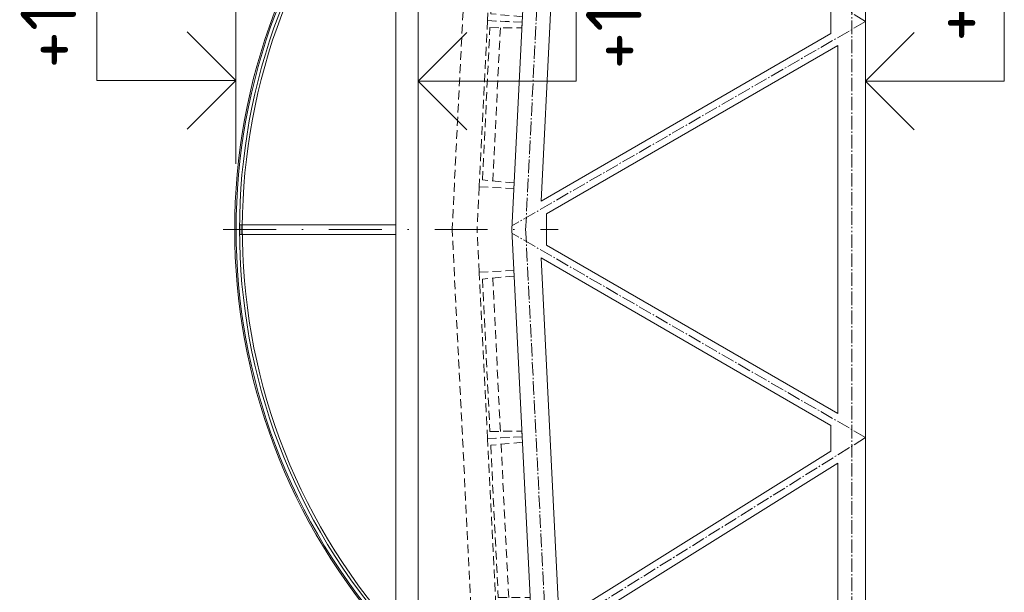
# Model space of a CAD drawing. Header units: millimetres. Extents: x -746391 to 410178, y -169697 to 100555.
# Tile 137 of 179: x 201848 to 208945, y 33684 to 37813. Entities that reach past the tile are written whole.
import ezdxf
from ezdxf.enums import TextEntityAlignment as Align

# ---------------------------------------------------------------- set-up
doc = ezdxf.new("R2010")
doc.units = ezdxf.units.MM
for name, pattern in [('AM_DIN_G_W050', [13.75, 9.75, -1.5, 1, -1.5]), ('CENTERX2', [101.6, 63.5, -12.7, 12.7, -12.7]), ('DASHDOT', [25.4, 12.7, -6.35, 0, -6.35]), ('HIDDEN', [9.525, 6.35, -3.175])]:
    doc.linetypes.add(name, pattern=pattern)
doc.layers.get('0').update_dxf_attribs({"color": 9})
for name, color, linetype, lineweight in [('A99_N_kce-pohl', 9, 'Continuous', 9), ('A99_N_kce-rez-sil', 9, 'Continuous', 18), ('A99_N_koty-200-vysk', 9, 'Continuous', 9), ('A99_S_kce-pohl', 9, 'Continuous', 5), ('A99_S_kce-rez-ten', 9, 'Continuous', 9), ('A99_S_osy', 9, 'CENTERX2', 5)]:
    doc.layers.add(name, color=color, linetype=linetype, lineweight=lineweight)
doc.styles.add('A99_kota', font='isocpeur.ttf', dxfattribs={"height": 2})

# ---------------------------------------------------------------- blocks, each defined once
blk = doc.blocks.new('*U21')
at = {"color": 0, "linetype": 'ByBlock', "lineweight": -2}
blk.add_line((-3, 0), (7, 0), dxfattribs=at)
for points in [[(0, 0), (0, 5), (0, 5), (9.7, 5)], [(-1.75, 1.75), (0, 0), (1.75, 1.75)]]:
    blk.add_lwpolyline(points, dxfattribs=at)
at = {"color": 0, "linetype": 'ByBlock', "lineweight": -2, "style": 'A99_kota'}
for tag, p in [('VYSKA', (9.2, 7.75)), ('POPIS', (9.2, 4.5))]:
    blk.add_attdef(tag, text='', height=2, dxfattribs=at).set_placement(p, align=Align.TOP_RIGHT)
blk = doc.blocks.new('*U27')
at = {"color": 0, "linetype": 'ByBlock', "lineweight": -2}
blk.add_line((-3, 0), (7, 0), dxfattribs=at)
for points in [[(-1.75, -1.75), (0, 0), (1.75, -1.75)], [(0, 0), (0, -5), (0, -5), (9.7, -5)]]:
    blk.add_lwpolyline(points, dxfattribs=at)
at = {"color": 0, "linetype": 'ByBlock', "lineweight": -2, "style": 'A99_kota'}
for tag, p in [('VYSKA', (9.2, -2.25)), ('POPIS', (9.2, -5.5))]:
    blk.add_attdef(tag, text='', height=2, dxfattribs=at).set_placement(p, align=Align.TOP_RIGHT)
blk = doc.blocks.new('*U38')
at = {"color": 0, "linetype": 'ByBlock', "lineweight": -2}
blk.add_line((-3, 0), (7, 0), dxfattribs=at)
for points in [[(-1.75, -1.75), (0, 0), (1.75, -1.75)], [(0, 0), (0, -5.7), (0, -5.7), (9.7, -5.7)]]:
    blk.add_lwpolyline(points, dxfattribs=at)
at = {"color": 0, "linetype": 'ByBlock', "lineweight": -2, "style": 'A99_kota'}
blk.add_attdef('POPIS', text='', height=2, dxfattribs=at).set_placement((9.2, -5.2), align=Align.BOTTOM_RIGHT)
blk.add_attdef('VYSKA', text='', height=2, dxfattribs=at).set_placement((9.2, -6.45), align=Align.TOP_RIGHT)

msp = doc.modelspace()

# ---------------------------------------------------------------- linework, layer by layer
at = {"layer": 'A99_N_kce-pohl', "lineweight": 5}
for points in [[(204560, 39040.5), (204560, 36300)], [(203450, 36335), (204560, 36335)], [(204560, 33557.5), (204560, 36300)], [(203450, 36265), (204560, 36265)]]:
    msp.add_lwpolyline(points, dxfattribs=at)
at = {"layer": 'A99_N_kce-pohl', "linetype": 'Continuous', "lineweight": 5}
for radius, start, end in [(4410, 137.90791, 222.09209), (4355, 137.90451, 221.56924)]:
    msp.add_arc((207807.5, 36300), radius, start, end, dxfattribs=at)
at = {"layer": 'A99_N_kce-rez-sil', "color": 1, "lineweight": 9}
msp.add_lwpolyline([(203435, 36265), (203450, 36265), (203450, 36335), (203435, 36335)], close=True, dxfattribs=at)
at = {"layer": 'A99_N_kce-rez-sil', "color": 1, "linetype": 'Continuous', "lineweight": 5}
for radius, start, end in [(4400, 137.90791, 222.09209), (4375, 137.90603, 222.09397)]:
    msp.add_arc((207807.5, 36300), radius, start, end, dxfattribs=at)
at = {"layer": 'A99_S_kce-pohl', "lineweight": 5}
for points in [[(205395, 36300), (205845, 45300)], [(207945, 36300), (207945, 43994.7)], [(205605.5, 36505.1), (205736.3, 39121.5)], [(207695, 37713.2), (207695, 37897.3)], [(207695, 37713.2), (205605.5, 36505.1)], [(207745, 37626.6), (205645, 36412.5)], [(207745, 36300), (207745, 37626.6)], [(205645, 36300), (205645, 36412.5)], [(205395, 36300), (205845, 27300)], [(205645, 36300), (205645, 36187.5)], [(207745, 36300), (207745, 34973.4)], [(207945, 36300), (207945, 28605.3)], [(207745, 34973.4), (205645, 36187.5)], [(205605.5, 36094.9), (205736.3, 33478.5)], [(207695, 34886.8), (205605.5, 36094.9)], [(207695, 34886.8), (207695, 34702.7)], [(207695, 34702.7), (205736.3, 33478.5)], [(207745, 34616), (205790.6, 33394.5)], [(207745, 34616), (207745, 31984)]]:
    msp.add_lwpolyline(points, dxfattribs=at)
at = {"layer": 'A99_S_kce-pohl', "color": 253, "linetype": 'AM_DIN_G_W050', "lineweight": 0, "ltscale": 10}
for points in [[(205494.9, 36295), (205944.9, 45295)], [(207845, 43994.7), (207845, 43994.7), (207845, 36300)], [(207945, 37800), (205545, 39300)], [(207945, 37800), (205396.3, 36326.4)], [(207945, 34800), (205396.3, 36273.6)], [(205494.9, 36305), (205944.9, 27305)], [(207845, 28605.3), (207845, 28605.3), (207845, 36300)], [(207945, 34800), (205545, 33300)]]:
    msp.add_lwpolyline(points, dxfattribs=at)
at = {"layer": 'A99_S_kce-rez-ten', "lineweight": 0}
msp.add_lwpolyline([(204720, 39042.5), (204720, 33557.5)], dxfattribs=at)
at = {"layer": 'A99_S_kce-rez-ten', "linetype": 'HIDDEN', "lineweight": 0, "ltscale": 10}
for points in [[(205100.4, 39014.3), (204964.8, 36300)], [(205312.9, 37755.4), (205257.7, 36650.3)], [(205160.5, 36608.3), (205145, 36300)], [(205100.4, 33585.7), (204964.8, 36300)], [(205160.5, 35991.7), (205145, 36300)], [(205312.9, 34844.6), (205257.7, 35949.7)], [(205372.8, 33646.1), (205317.5, 34751.2)]]:
    msp.add_lwpolyline(points, dxfattribs=at)
for points in [[(205529.9, 38992.9), (205280.2, 39005.3), (205220.3, 37806.8), (205470, 37794.4), (205472, 37834.3), (205242.8, 37855.8), (205297.7, 38954.4), (205527.9, 38952.9)], [(205470, 37794.4), (205220.3, 37806.8), (205160.5, 36608.3), (205410.1, 36595.9), (205412.1, 36635.8), (205182.9, 36657.3), (205237.8, 37755.9), (205468, 37754.4)], [(205470, 34805.6), (205220.3, 34793.2), (205160.5, 35991.7), (205410.1, 36004.1), (205412.1, 35964.2), (205182.9, 35942.7), (205237.8, 34844.1), (205468, 34845.6)], [(205529.9, 33607.1), (205280.2, 33594.7), (205220.3, 34793.2), (205470, 34805.6), (205472, 34765.7), (205242.8, 34744.2), (205297.7, 33645.6), (205527.9, 33647.1)]]:
    msp.add_lwpolyline(points, close=True, dxfattribs=at)
at = {"layer": 'A99_S_osy', "linetype": 'DASHDOT', "lineweight": 5, "ltscale": 30}
msp.add_lwpolyline([(203315, 36300), (205728.9, 36300)], dxfattribs=at)

# ---------------------------------------------------------------- block references
at = {"layer": 'A99_N_koty-200-vysk', "lineweight": 5, "xscale": 200, "yscale": 200, "zscale": 200, "rotation": 90.00000000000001}
for name, p, values in [('*U21', (203405, 37375), {'VYSKA': '+15,560'}), ('*U27', (207945, 37370), {'VYSKA': '+11,120'})]:
    msp.add_blockref(name, p, dxfattribs=at).add_auto_attribs(values)
at = {"layer": 'A99_N_koty-200-vysk', "lineweight": 5}
ref = msp.add_blockref('*U38', (204720, 37370), dxfattribs=dict(at, xscale=200, yscale=200, zscale=200, rotation=90.00000000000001))
ref.add_attrib('VYSKA', '+14.245', dxfattribs={"layer": '0', "color": 0, "linetype": 'ByBlock', "lineweight": -2, "height": 400, "rotation": 90, "style": 'A99_kota'}).set_placement((205930, 39210), align=Align.TOP_RIGHT)

doc.saveas('drawing.dxf')
